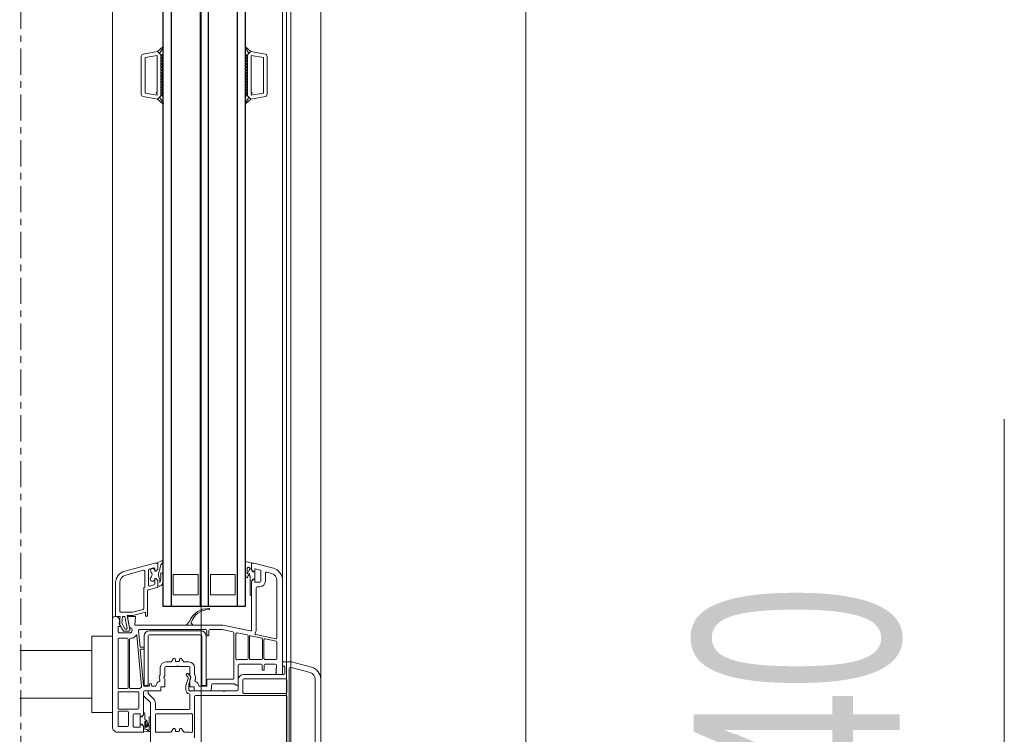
# Model space of a CAD drawing. Header units: centimetres. Extents: x 376 to 6517, y 1901 to 66534.
# Tile 91 of 115: x 2921 to 2969, y 66109 to 66144. Entities that reach past the tile are written whole.
import ezdxf

# ---------------------------------------------------------------- set-up
doc = ezdxf.new("R2010")
doc.units = ezdxf.units.CM
doc.linetypes.add('Linia siatki', pattern=[2.2225, 1.27, -0.3175, 0.3175, -0.3175])
for name, color, linetype, lineweight in [('A-DETL-GENF', 7, 'Continuous', 5), ('A-GENM', 7, 'Continuous', 5), ('A-GLAZ', 7, 'Continuous', 5), ('A-GLAZ-IDEN', 7, 'Continuous', 5), ('S-GRID', 7, 'Continuous', 5)]:
    doc.layers.add(name, color=color, linetype=linetype, lineweight=lineweight)
doc.styles.add('Arial Narrow_1', font='ARIALN.TTF', dxfattribs={"width": 0.8, "height": 10})

# ---------------------------------------------------------------- blocks, each defined once
blk = doc.blocks.new('Windows_S9000-Double-Vent-Window-with-Sashbars - O3 Windows_S9000-Double-Vent-Window-with-Sashbars 2-9225298-__-00_00 Przyziemie PB')
at = {"layer": 'A-DETL-GENF'}
for p, q in [((-2.864, 13.4), (2.866, 13.4)), ((-3.7, 11.992), (-3.444, 12.955)), ((-2.864, 13.13), (0.54, 13.13)), ((-3.43, 11.963), (-3.183, 12.885)), ((-3.7, 11.55), (-3.7, 11.992)), ((-3.43, 11.92), (-3.43, 11.963)), ((-3.1, 11.55), (-7.665, 11.55)), ((-3.55, 11.55), (-3.7, 11.55)), ((-3.15, 11.66), (-3.451, 11.66)), ((0.428, 11.87), (-3.38, 11.87)), ((-3.1, 9.67), (-3.1, 11.61)), ((-3.1, 11.27), (-3.1, 11.55)), ((-2.88, 9.67), (-2.88, 11.71)), ((-2.83, 11.76), (-2.23, 11.76)), ((-2.18, 11.71), (-2.18, 9.67)), ((-2.08, 7.33), (-2.08, 11.709)), ((-2.03, 11.76), (0.42, 11.76)), ((-8.245, 11.105), (-8.5, 10.154)), ((-7.984, 11.035), (-8.052, 10.783)), ((-4.87, 11.28), (-7.665, 11.28)), ((-5.026, 10.255), (-4.821, 11.22)), ((-4.714, 11.24), (-4.827, 10.71)), ((-3.87, 11.28), (-4.666, 11.28)), ((-3.82, 10.7), (-3.82, 11.23)), ((-3.6, 10.715), (-3.6, 11.2)), ((-3.55, 11.25), (-3.4, 11.25)), ((-3.4, 11.25), (-3.38, 11.23)), ((-3.38, 11.23), (-3.36, 11.25)), ((-3.36, 11.25), (-3.34, 11.23)), ((-3.34, 11.23), (-3.32, 11.25)), ((-3.32, 11.25), (-3.3, 11.23)), ((-3.3, 11.23), (-3.28, 11.25)), ((-3.28, 11.25), (-3.26, 11.23)), ((-3.26, 11.23), (-3.24, 11.25)), ((-3.24, 11.25), (-3.22, 11.23)), ((-3.22, 11.23), (-3.2, 11.25)), ((-3.2, 11.25), (-3.18, 11.23)), ((-3.18, 11.23), (-3.16, 11.25)), ((-3.16, 11.25), (-3.14, 11.23)), ((-3.14, 11.23), (-3.1, 11.27)), ((-33.3, 10.016), (-33.176, 10.717)), ((-33.115, 10.03), (-33.011, 10.62)), ((-33.078, 10.8), (-31.222, 10.8)), ((-33.011, 10.62), (-31.289, 10.62)), ((-31.289, 10.62), (-31.185, 10.03)), ((-31, 10.016), (-31.124, 10.717)), ((-8.004, 10.72), (-7.62, 10.72)), ((-4.863, 10.54), (-4.976, 10.01)), ((-3.87, 10.58), (-4.814, 10.58)), ((-4.778, 10.65), (-3.87, 10.65)), ((-3.82, 10), (-3.82, 10.53)), ((-3.6, 9.45), (-3.6, 10.515)), ((-3.3, 10.665), (-3.55, 10.665)), ((-3.55, 10.565), (-3.3, 10.565)), ((-3.3, 10.565), (-3.3, 10.665)), ((-31.35, 10.03), (-33.115, 10.03)), ((-31.3, 10.08), (-31.35, 10.03)), ((-31.25, 10.03), (-31.3, 10.08)), ((-31.185, 10.03), (-31.25, 10.03)), ((-8.565, 9.811), (-8.511, 10.05)), ((-8.511, 10.05), (-8.17, 10.05)), ((-8.5, 10.154), (-8.5, 10.1)), ((-8.45, 10.05), (-8.17, 10.05)), ((-8.222, 10.225), (-8.158, 10.463)), ((-8.07, 10.2), (-8.203, 10.2)), ((-8.17, 10.05), (-8.07, 10.15)), ((-8.17, 10.05), (-8.098, 10.101)), ((-8.11, 10.5), (-7.62, 10.5)), ((-8.07, 10.15), (-8.07, 10.2)), ((-8.07, 10.11), (-8.07, 10.199)), ((-8.07, 10.199), (-7.72, 10.199)), ((-7.59, 10.2), (-7.72, 10.2)), ((-7.72, 10.2), (-7.72, 10.15)), ((-7.72, 10.199), (-7.72, 10.11)), ((-7.72, 10.15), (-7.62, 10.05)), ((-7.619, 10.05), (-7.691, 10.101)), ((-7.62, 10.05), (-5.254, 10.05)), ((-6.915, 10.05), (-7.619, 10.05)), ((-7.57, 10.45), (-7.57, 10.22)), ((-7.35, 10.45), (-7.35, 10.32)), ((-7.3, 10.27), (-5.255, 10.27)), ((-33.531, 9.757), (-33.3, 10.016)), ((-33.208, 9.914), (-33.511, 9.732)), ((-33.3, 10.016), (-33.208, 9.914)), ((-33.149, 9.85), (-33.3, 10.016)), ((-33.15, 9.85), (-31.15, 9.85)), ((-33.15, 9.75), (-33.15, 9.85)), ((-33.15, 9.85), (-31.15, 9.85)), ((-33.15, 9.799), (-33.099, 9.85)), ((-31.15, 9.75), (-33.15, 9.75)), ((-33.049, 9.75), (-33.149, 9.85)), ((-32.957, 9.85), (-33.049, 9.75)), ((-32.907, 9.75), (-33.007, 9.85)), ((-32.816, 9.85), (-32.907, 9.75)), ((-32.766, 9.75), (-32.866, 9.85)), ((-32.675, 9.85), (-32.766, 9.75)), ((-32.625, 9.75), (-32.725, 9.85)), ((-32.533, 9.85), (-32.625, 9.75)), ((-32.483, 9.75), (-32.583, 9.85)), ((-32.392, 9.85), (-32.483, 9.75)), ((-32.342, 9.75), (-32.442, 9.85)), ((-32.25, 9.85), (-32.342, 9.75)), ((-32.2, 9.75), (-32.3, 9.85)), ((-32.109, 9.85), (-32.2, 9.75)), ((-32.059, 9.75), (-32.159, 9.85)), ((-31.967, 9.85), (-32.059, 9.75)), ((-31.917, 9.75), (-32.017, 9.85)), ((-31.826, 9.85), (-31.917, 9.75)), ((-31.776, 9.75), (-31.876, 9.85)), ((-31.685, 9.85), (-31.776, 9.75)), ((-31.635, 9.75), (-31.735, 9.85)), ((-31.543, 9.85), (-31.635, 9.75)), ((-31.493, 9.75), (-31.593, 9.85)), ((-31.402, 9.85), (-31.493, 9.75)), ((-31.352, 9.75), (-31.452, 9.85)), ((-31.26, 9.85), (-31.352, 9.75)), ((-31.31, 9.85), (-31.21, 9.75)), ((-31.21, 9.75), (-31.15, 9.831)), ((-31.15, 9.831), (-31.169, 9.85)), ((-31.15, 9.85), (-31, 10.016)), ((-31.15, 9.85), (-31.15, 9.75)), ((-31.092, 9.914), (-31, 10.016)), ((-30.789, 9.732), (-31.092, 9.914)), ((-31, 10.016), (-30.769, 9.757)), ((-8.141, 9.75), (-8.516, 9.75)), ((-8.248, 9.83), (-8.141, 9.83)), ((-7.895, 9.95), (-7.979, 9.95)), ((-7.843, 9.98), (-7.895, 9.95)), ((-6.975, 9.98), (-7.843, 9.98)), ((-5.205, 9.99), (-5.49, 8.65)), ((-5.116, 9.35), (-5.012, 9.84)), ((-4.963, 9.88), (-3.87, 9.88)), ((-4.927, 9.95), (-3.87, 9.95)), ((-3.82, 9.83), (-3.82, 9.432)), ((-2.23, 9.62), (-2.83, 9.62)), ((-7.95, 8.05), (-7.95, 9.25)), ((-7.95, 9.25), (-6.95, 9.25)), ((-6.95, 9.25), (-6.95, 8.05)), ((-5.161, 9.14), (-5.27, 8.627)), ((-2.91, 9.18), (-5.112, 9.18)), ((-3.854, 9.29), (-5.067, 9.29)), ((-2.569, 9.4), (-3.55, 9.4)), ((-2.86, 7.93), (-2.86, 9.13)), ((-2.35, 9.4), (-2.83, 9.4)), ((-2.64, 8.15), (-2.64, 9.208)), ((-2.625, 9.244), (-2.569, 9.3)), ((-2.569, 9.3), (-2.569, 9.4)), ((-2.3, 8.73), (-2.3, 9.35)), ((-5.49, 8.65), (-5.49, 4.389)), ((-5.27, 8.627), (-5.27, 8.03)), ((-2.27, 8.7), (-2.3, 8.73)), ((-2.3, 8.67), (-2.27, 8.7)), ((-2.3, 7.105), (-2.3, 8.67)), ((-6.95, 8.05), (-7.95, 8.05)), ((-5.27, 7.83), (-5.27, 4.618)), ((-5.22, 7.98), (-5.02, 7.98)), ((-5.02, 7.88), (-5.22, 7.88)), ((-2.567, 7.84), (-4.967, 7.84)), ((-2.54, 7.88), (-2.81, 7.88)), ((-2.4, 8.1), (-2.59, 8.1)), ((-2.567, 7.64), (-2.567, 7.84)), ((-2.52, 7.505), (-2.52, 7.86)), ((-2.3, 7.26), (-2.3, 8)), ((-7.95, 6.25), (-7.95, 7.45)), ((-7.95, 7.45), (-6.95, 7.45)), ((-6.95, 7.45), (-6.95, 6.25)), ((-5.524, 7.176), (-5.577, 7.122)), ((-5.217, 7.59), (-5.217, 5.09)), ((-5.017, 5.09), (-5.017, 7.59)), ((-4.967, 7.64), (-2.567, 7.64)), ((-3.43, 7.28), (-3.112, 7.28)), ((-2.5, 7.06), (-2.5, 7.26)), ((-2.5, 7.26), (-2.3, 7.26)), ((-0.03, 7.28), (-2.03, 7.28)), ((-1.151, 7.18), (-0.327, 7.18)), ((-5.643, 7.023), (-5.524, 6.904)), ((-5.49, 6.918), (-5.49, 7.162)), ((-3.856, 6.656), (-3.724, 6.739)), ((-3.7, 6.781), (-3.7, 7.01)), ((-3.48, 6.48), (-3.48, 7.01)), ((-3.43, 7.06), (-3.053, 7.06)), ((-3.124, 6.992), (-2.969, 7.101)), ((-2.95, 6.968), (-3.056, 6.894)), ((-3.028, 7.067), (-2.965, 7.103)), ((-2.924, 7.107), (-2.628, 7.006)), ((-2.561, 6.856), (-2.905, 6.974)), ((-2.853, 7.06), (-2.5, 7.06)), ((-2.628, 7.006), (-2.35, 7.006)), ((-2.35, 6.856), (-2.561, 6.856)), ((-2.301, 7.064), (-2.28, 7.085)), ((-2.28, 7.085), (-2.3, 7.105)), ((-1.45, 7.06), (-2.104, 7.06)), ((-1.4, 5.43), (-1.4, 7.01)), ((-1.18, 5.43), (-1.18, 7.015)), ((-0.324, 6.739), (-0.456, 6.656)), ((-0.3, 7.01), (-0.3, 6.781)), ((-6.95, 6.25), (-7.95, 6.25)), ((-3.724, 6.161), (-3.856, 6.244)), ((-3.755, 6.55), (-3.83, 6.55)), ((-3.83, 6.35), (-3.755, 6.35)), ((-3.73, 6.375), (-3.73, 6.525)), ((-3.51, 6.45), (-3.48, 6.48)), ((-3.48, 6.42), (-3.51, 6.45)), ((-3.48, 5.89), (-3.48, 6.42)), ((-0.456, 6.244), (-0.324, 6.161)), ((-0.43, 6.55), (-0.355, 6.55)), ((-0.355, 6.35), (-0.43, 6.35)), ((-0.33, 6.525), (-0.33, 6.375)), ((-33.531, 5.743), (-33.3, 5.484)), ((-33.208, 5.586), (-33.511, 5.768)), ((-31.15, 5.75), (-33.15, 5.75)), ((-33.15, 5.75), (-33.15, 5.65)), ((-33.049, 5.75), (-33.149, 5.65)), ((-32.957, 5.65), (-33.049, 5.75)), ((-32.907, 5.75), (-33.007, 5.65)), ((-32.816, 5.65), (-32.907, 5.75)), ((-32.766, 5.75), (-32.866, 5.65)), ((-32.675, 5.65), (-32.766, 5.75)), ((-32.625, 5.75), (-32.725, 5.65)), ((-32.533, 5.65), (-32.625, 5.75)), ((-32.483, 5.75), (-32.583, 5.65)), ((-32.392, 5.65), (-32.483, 5.75)), ((-32.342, 5.75), (-32.442, 5.65)), ((-32.25, 5.65), (-32.342, 5.75)), ((-32.2, 5.75), (-32.3, 5.65)), ((-32.109, 5.65), (-32.2, 5.75)), ((-32.059, 5.75), (-32.159, 5.65)), ((-31.967, 5.65), (-32.059, 5.75)), ((-31.917, 5.75), (-32.017, 5.65)), ((-31.826, 5.65), (-31.917, 5.75)), ((-31.776, 5.75), (-31.876, 5.65)), ((-31.685, 5.65), (-31.776, 5.75)), ((-31.635, 5.75), (-31.735, 5.65)), ((-31.543, 5.65), (-31.635, 5.75)), ((-31.493, 5.75), (-31.593, 5.65)), ((-31.402, 5.65), (-31.493, 5.75)), ((-31.352, 5.75), (-31.452, 5.65)), ((-31.26, 5.65), (-31.352, 5.75)), ((-31.31, 5.65), (-31.21, 5.75)), ((-31.21, 5.75), (-31.15, 5.669)), ((-31.15, 5.65), (-31.15, 5.75)), ((-30.789, 5.768), (-31.092, 5.586)), ((-31, 5.484), (-30.769, 5.743)), ((-8.531, 5.74), (-8.405, 5.641)), ((-3.7, 5.89), (-3.7, 6.119)), ((-3.053, 5.84), (-3.43, 5.84)), ((-2.965, 5.797), (-3.028, 5.833)), ((-2.5, 5.84), (-2.853, 5.84)), ((-2.5, 5.64), (-2.5, 5.84)), ((-0.3, 6.119), (-0.3, 5.43)), ((-33.149, 5.65), (-33.3, 5.484)), ((-33.3, 5.484), (-33.208, 5.586)), ((-33.3, 5.484), (-33.176, 4.783)), ((-33.15, 5.701), (-33.099, 5.65)), ((-33.15, 5.65), (-31.15, 5.65)), ((-33.15, 5.65), (-31.15, 5.65)), ((-33.115, 5.47), (-33.011, 4.88)), ((-31.35, 5.47), (-33.115, 5.47)), ((-31.3, 5.42), (-31.35, 5.47)), ((-31.25, 5.47), (-31.3, 5.42)), ((-31.289, 4.88), (-31.185, 5.47)), ((-31.185, 5.47), (-31.25, 5.47)), ((-31.15, 5.669), (-31.169, 5.65)), ((-31.15, 5.65), (-31, 5.484)), ((-31, 5.484), (-31.124, 4.783)), ((-31.092, 5.586), (-31, 5.484)), ((-8.501, 5.464), (-8.6, 5.673)), ((-8.5, 5.348), (-8.5, 5.452)), ((-8.11, 3.895), (-8.5, 5.348)), ((-8.199, 5.5), (-8.453, 5.5)), ((-8.45, 5.5), (-8.199, 5.5)), ((-8.263, 5.287), (-8.209, 5.087)), ((-8.099, 5.35), (-8.215, 5.35)), ((-8.099, 5.4), (-8.199, 5.5)), ((-8.199, 5.5), (-8.099, 5.4)), ((-8.158, 5.35), (-8.099, 5.35)), ((-8.099, 5.35), (-8.099, 5.4)), ((-8.099, 5.4), (-8.099, 5.35)), ((-7.649, 5.5), (-7.749, 5.4)), ((-7.749, 5.4), (-7.649, 5.5)), ((-7.749, 5.4), (-7.749, 5.35)), ((-7.749, 5.35), (-7.749, 5.4)), ((-7.749, 5.35), (-7.724, 5.35)), ((-7.483, 5.35), (-7.749, 5.35)), ((-7.699, 5.6), (-7.558, 5.6)), ((-7.389, 5.5), (-7.649, 5.5)), ((-7.649, 5.5), (-7.358, 5.5)), ((-7.558, 5.6), (-7.591, 5.614)), ((-7.49, 5.72), (-7.424, 5.674)), ((-7.382, 5.113), (-7.435, 5.313)), ((-7.31, 5.463), (-7.196, 5.037)), ((-3.112, 5.62), (-3.43, 5.62)), ((-2.52, 5.25), (-2.52, 5.366)), ((-2.3, 5.64), (-2.5, 5.64)), ((-2.3, 4.85), (-2.3, 5.64)), ((-2.161, 5.045), (-1.907, 5.298)), ((-1.709, 5.38), (-1.45, 5.38)), ((-0.35, 5.38), (-1.13, 5.38)), ((-33.011, 4.88), (-31.289, 4.88)), ((-8.161, 5.05), (-7.43, 5.05)), ((-7.917, 3.946), (-8.148, 4.807)), ((-8.1, 4.87), (-7.351, 4.87)), ((-7.265, 4.82), (-6.3, 4.82)), ((-7.147, 5), (-5.93, 5)), ((-6.252, 4.783), (-6.113, 4.266)), ((-5.93, 4.9), (-6.118, 4.9)), ((-6.118, 4.9), (-5.953, 4.287)), ((-5.93, 5), (-5.93, 4.9)), ((-2.567, 5.04), (-4.967, 5.04)), ((-4.967, 4.84), (-2.567, 4.84)), ((-4.42, 4.656), (-4.42, 4.818)), ((-4.4, 4.838), (-4.34, 4.838)), ((-4.32, 4.818), (-4.32, 4.669)), ((-4.298, 4.649), (-2.566, 4.8)), ((-2.62, 5.2), (-2.57, 5.2)), ((-2.57, 5.1), (-2.62, 5.1)), ((-2.567, 4.84), (-2.567, 5.04)), ((-2.52, 4.85), (-2.52, 5.05)), ((-2.3, 4.85), (-2.3, 4.98)), ((-2.25, 5.03), (-2.196, 5.03)), ((-2.121, 4.8), (-2.25, 4.8)), ((-1.14, 4.8), (-2.25, 4.8)), ((-1.745, 5.135), (-2.051, 4.829)), ((1.1, 5.15), (-1.709, 5.15)), ((-1.141, 4.8), (-1.245, 4.8)), ((-1.185, 4.87), (-0.925, 4.87)), ((-1.069, 4.749), (-1.141, 4.8)), ((-1.04, 4.7), (-1.14, 4.8)), ((-1.004, 5.15), (-0.38, 5.15)), ((-0.756, 5.075), (-0.963, 5.08)), ((-0.803, 4.87), (-0.442, 4.87)), ((-0.59, 4.894), (-0.8, 4.92)), ((-0.785, 4.978), (-0.637, 4.96)), ((-0.618, 4.961), (-0.756, 5.075)), ((-0.59, 4.8), (-0.69, 4.7)), ((-0.59, 4.8), (-0.662, 4.749)), ((-0.647, 5.062), (-0.551, 4.982)), ((-0.413, 5.08), (-0.641, 5.08)), ((-0.345, 4.8), (-0.59, 4.8)), ((-0.3, 4.8), (-0.59, 4.8)), ((-0.442, 4.87), (-0.434, 4.967)), ((-0.326, 5.046), (-0.345, 4.8)), ((-0.3, 3.55), (-0.3, 4.8)), ((-33.078, 4.7), (-31.222, 4.7)), ((-5.49, 4.389), (-5.9, 4.425)), ((-5.9, 4.425), (-5.9, 4.03)), ((-5.216, 4.568), (-4.438, 4.636)), ((-2.508, 4.705), (-4.994, 4.487)), ((-2.41, 4.18), (-2.41, 4.609)), ((-2.26, 4.53), (-2.26, 3.62)), ((-1.46, 4.58), (-2.21, 4.58)), ((-1.41, 3.62), (-1.41, 4.53)), ((-1.19, 4.35), (-1.19, 4.65)), ((-1.19, 4.65), (-1.04, 4.65)), ((-0.59, 4.3), (-1.14, 4.3)), ((-1.04, 4.651), (-1.04, 4.74)), ((-1.04, 4.65), (-1.04, 4.7)), ((-0.69, 4.651), (-1.04, 4.651)), ((-0.69, 4.74), (-0.69, 4.651)), ((-0.69, 4.7), (-0.69, 4.65)), ((-0.69, 4.65), (-0.54, 4.65)), ((-0.54, 4.65), (-0.54, 4.35)), ((-6.11, 4.24), (-6.11, 3.71)), ((-5.95, 4.261), (-5.95, 4.016)), ((-5.95, 4.016), (-5.259, 4.138)), ((-5.9, 4.03), (-5.355, 4.126)), ((-5.323, 4.007), (-5.9, 3.906)), ((-5.9, 3.906), (-5.9, 3.79)), ((-5.577, 3.756), (-5.3, 3.915)), ((-5.2, 3.835), (-5.55, 3.632)), ((-5.3, 3.915), (-5.3, 3.988)), ((-5.2, 4.089), (-5.2, 3.835)), ((-5.12, 4.189), (-5.12, 3.63)), ((-4.85, 4.239), (-4.85, 4.18)), ((-4.85, 4.01), (-4.85, 3.62)), ((-4.8, 4.13), (-2.46, 4.13)), ((-2.46, 4.06), (-4.8, 4.06)), ((-2.41, 3.62), (-2.41, 4.01)), ((-1.31, 3.62), (-1.31, 4.03)), ((-1.26, 4.08), (-0.62, 4.08)), ((-0.57, 4.03), (-0.57, 3.62)), ((-6.17, 3.65), (-7.531, 3.65)), ((-5.9, 3.45), (-7.531, 3.45)), ((-5.55, 3.632), (-5.908, 3.67)), ((-5.908, 3.67), (-5.9, 3.45)), ((-5.9, 3.79), (-5.577, 3.756)), ((-5.75, 3.65), (-5.9, 3.55)), ((-5.9, 3.55), (-5.9, 3.4)), ((-5.42, 3.65), (-5.75, 3.65)), ((-5.42, 3.58), (-5.42, 3.65)), ((-5.17, 3.58), (-5.42, 3.58)), ((-5.12, 3.63), (-5.17, 3.58)), ((-4.8, 3.57), (-2.46, 3.57)), ((-2.21, 3.57), (-1.46, 3.57)), ((-0.62, 3.57), (-1.26, 3.57)), ((-5.8, 3.3), (-0.55, 3.3))]:
    blk.add_line(p, q, dxfattribs=at)
at = {"layer": 'A-DETL-GENF', "color": 176, "lineweight": 25, "true_color": 0x00007f}
for p, q in [((-6.4, 9.75), (-57.9, 9.75)), ((-6.4, 5.75), (-6.4, 9.75)), ((-57.9, 9.35), (-6.4, 9.35)), ((-57.9, 7.95), (-6.4, 7.95)), ((-57.9, 7.55), (-6.4, 7.55)), ((-57.9, 6.15), (-6.4, 6.15)), ((-57.9, 5.75), (-6.4, 5.75))]:
    blk.add_line(p, q, dxfattribs=at)
at = {"layer": 'A-DETL-GENF'}
for centre, radius, start, end in [((-2.864, 12.8), 0.6, 90, 165), ((-2.864, 12.8), 0.33, 90, 165), ((-7.665, 10.95), 0.6, 90, 165), ((-3.55, 11.6), 0.05, 270, 5.7406), ((-3.451, 11.61), 0.05, 90.5747, 185.7406), ((-3.38, 11.92), 0.05, 180, 270), ((-3.15, 11.61), 0.05, 0, 90), ((-2.83, 11.71), 0.05, 90, 180), ((-2.23, 11.71), 0.05, 0, 90), ((-2.03, 11.71), 0.05, 90, 180.6512), ((-7.665, 10.95), 0.33, 90, 165), ((-4.87, 11.23), 0.05, 348, 90), ((-4.666, 11.23), 0.05, 90, 168), ((-3.87, 11.23), 0.05, 0, 90), ((-3.55, 11.2), 0.05, 90, 180), ((-33.078, 10.7), 0.1, 90, 170), ((-31.222, 10.7), 0.1, 10, 90), ((-8.004, 10.77), 0.05, 165, 270), ((-7.62, 10.45), 0.27, 360, 90), ((-4.814, 10.53), 0.05, 90, 168), ((-4.778, 10.7), 0.05, 168, 270), ((-3.87, 10.7), 0.05, 270, 0), ((-3.87, 10.53), 0.05, 0, 90), ((-3.55, 10.715), 0.05, 180, 270), ((-3.55, 10.515), 0.05, 90, 180), ((-8.45, 10.1), 0.05, 180, 269.8362), ((-8.203, 10.22), 0.02, 165, 270), ((-8.11, 10.45), 0.05, 90, 165), ((-8.069, 10.06), 0.05, 90.4543, 125.2176), ((-7.72, 10.06), 0.05, 54.7824, 89.5457), ((-7.62, 10.45), 0.05, 0, 90), ((-7.59, 10.22), 0.02, 270, 0), ((-7.3, 10.32), 0.05, 180, 270), ((-6.975, 10.04), 0.06, 270, 0), ((-5.255, 10), 0.27, 55.8788, 90), ((-5.254, 10), 0.05, 348, 90), ((-5.075, 10.265), 0.05, 235.8788, 348), ((-33.519, 9.746), 0.016, 138.5402, 300.8835), ((-30.781, 9.746), 0.016, 239.1165, 41.4598), ((-8.516, 9.8), 0.05, 167.3698, 270), ((-8.323, 9.892), 0.035, 301.0941, 17.6747), ((-8.298, 9.807), 0.055, 24.3151, 97.5128), ((-8.516, 10.075), 0.28, 322.849, 333.9744), ((-8.228, 9.935), 0.04, 53.8523, 153.9744), ((-7.527, 10.923), 1.171, 234.6608, 247.8748), ((-8.141, 11.75), 1.92, 270, 275.1538), ((-8.141, 11.75), 2, 270, 279.4614), ((-7.979, 9.94), 0.01, 90, 239.4092), ((-7.096, 11.751), 2.025, 243.9755, 249.5002), ((-7.819, 9.817), 0.04, 279.4614, 70.1466), ((-4.963, 9.83), 0.05, 90, 168), ((-4.927, 10), 0.05, 168, 270), ((-3.87, 10), 0.05, 270, 0), ((-3.87, 9.83), 0.05, 0, 90), ((-2.83, 9.67), 0.27, 180, 270), ((-2.83, 9.67), 0.05, 180, 270), ((-2.23, 9.67), 0.05, 270, 0.4444), ((-5.112, 9.13), 0.05, 90, 168), ((-5.067, 9.34), 0.05, 168, 270), ((-3.854, 9.34), 0.05, 270, 19.8987), ((-3.6, 9.432), 0.22, 180, 199.8987), ((-3.55, 9.45), 0.05, 180, 270), ((-2.91, 9.13), 0.05, 360, 90), ((-2.59, 9.208), 0.05, 135, 180), ((-2.35, 9.35), 0.05, 0, 90), ((-2.59, 8.15), 0.05, 180, 270), ((-5.32, 7.944), 0.971, 177.4591, 249.45), ((-6.265, 7.983), 0.025, 352.6392, 172.6392), ((-5.343, 7.979), 0.898, 179.8874, 253.5245), ((-5.22, 8.03), 0.05, 180, 270), ((-5.22, 7.83), 0.05, 90, 180), ((-4.967, 7.59), 0.25, 90, 180), ((-5.02, 7.93), 0.05, 270, 90), ((-2.81, 7.93), 0.05, 180, 270), ((-2.54, 7.86), 0.02, 0, 90), ((-2.4, 8), 0.1, 0, 90), ((-5.51, 7.162), 0.02, 0, 135), ((-4.967, 7.59), 0.05, 90, 180), ((-3.43, 7.01), 0.27, 90, 180), ((-3.112, 7.33), 0.05, 270, 302.4617), ((-2.94, 7.06), 0.27, 65.257, 122.4617), ((-2.806, 7.351), 0.05, 245.257, 341.5112), ((-2.55, 7.265), 0.22, 87.612, 161.5112), ((-2.54, 7.505), 0.02, 267.612, 0), ((-2.03, 7.33), 0.05, 180, 270), ((-1.151, 7.13), 0.05, 90, 201.0618), ((-0.327, 7.13), 0.05, 337.9757, 90), ((-5.679, 6.988), 0.05, 45, 69.45), ((-5.592, 7.136), 0.02, 253.5245, 315), ((-5.51, 6.918), 0.02, 225, 0), ((-3.75, 6.781), 0.05, 302, 0), ((-3.43, 7.01), 0.05, 90, 180), ((-3.09, 6.943), 0.06, 125, 180), ((-3.09, 6.943), 0.06, 180, 305), ((-3.053, 7.11), 0.05, 270, 300), ((-2.94, 7.06), 0.05, 71, 125), ((-2.94, 7.06), 0.05, 30, 120), ((-2.921, 6.927), 0.05, 71, 125), ((-2.853, 7.11), 0.05, 210, 270), ((-2.35, 7.056), 0.05, 270, 9.9359), ((-2.35, 7.056), 0.2, 270, 349.4851), ((-2.104, 7.01), 0.05, 90, 169.4851), ((-1.45, 7.01), 0.05, 0, 90), ((-1.45, 7.015), 0.27, 360, 21.0618), ((-0.35, 6.781), 0.05, 302, 0), ((-0.03, 7.01), 0.27, 157.9757, 180), ((-3.83, 6.613), 0.05, 122, 180), ((-3.83, 6.6), 0.05, 180, 270), ((-3.83, 6.3), 0.05, 90, 180), ((-3.83, 6.287), 0.05, 180, 238), ((-3.755, 6.525), 0.025, 0, 90), ((-3.755, 6.375), 0.025, 270, 0), ((-0.43, 6.613), 0.05, 122, 187.6195), ((-0.43, 6.6), 0.05, 172.3805, 270), ((-0.43, 6.3), 0.05, 90, 187.6195), ((-0.43, 6.287), 0.05, 172.3805, 238), ((-0.355, 6.525), 0.025, 360, 90), ((-0.355, 6.375), 0.025, 270, 0), ((-33.519, 5.754), 0.016, 59.1165, 221.4598), ((-30.781, 5.754), 0.016, 318.5402, 120.8835), ((-8.557, 5.698), 0.0494, 58.8215, 209.9742), ((-7.981, 5.684), 0.05, 98.6519, 163.4653), ((-7.781, 4.203), 1.544, 79.1305, 97.7077), ((-3.75, 6.119), 0.05, 0, 58), ((-3.43, 5.89), 0.27, 180, 270), ((-3.43, 5.89), 0.05, 180, 270), ((-3.053, 5.79), 0.05, 60, 90), ((-2.94, 5.84), 0.05, 240, 330), ((-2.853, 5.79), 0.05, 90, 150), ((-0.35, 6.119), 0.05, 0, 58), ((-8.453, 5.45), 0.05, 90, 163.356), ((-8.45, 5.45), 0.05, 90, 178), ((-7.995, 7.258), 1.668, 255.7835, 264.1888), ((-8.215, 5.3), 0.05, 90, 195), ((-8.138, 5.249), 0.103, 101.4555, 295.1691), ((-7.933, 6.021), 0.481, 241.2886, 299.054), ((-7.971, 5.681), 0.06, 163.4653, 186.9446), ((-7.981, 5.68), 0.05, 186.9446, 267.7224), ((-7.821, 4.783), 0.862, 74.5841, 100.8607), ((-7.721, 5.24), 0.109, 238.0208, 91.5921), ((-7.483, 5.3), 0.05, 15, 90), ((-7.452, 5.633), 0.05, 29.704, 55.4664), ((-7.651, 5.514), 0.281, 1.2897, 30.6953), ((-7.389, 5.52), 0.02, 270, 1.2897), ((-7.358, 5.45), 0.05, 15, 90), ((-3.112, 5.57), 0.05, 57.5383, 90), ((-2.94, 5.84), 0.27, 237.5383, 294.743), ((-2.806, 5.549), 0.05, 18.4888, 114.743), ((-2.55, 5.635), 0.22, 198.4888, 265.752), ((-2.57, 5.366), 0.05, 0, 85.752), ((-1.709, 5.1), 0.28, 90, 135), ((-1.45, 5.43), 0.05, 270, 0), ((-1.13, 5.43), 0.05, 180, 270), ((-0.35, 5.43), 0.05, 270, 0), ((-33.078, 4.8), 0.1, 190, 270), ((-31.222, 4.8), 0.1, 270, 350), ((-8.161, 5.1), 0.05, 195, 270), ((-8.1, 4.82), 0.05, 90, 195), ((-7.94, 5.004), 0.216, 41.6463, 135.4955), ((-7.43, 5.1), 0.05, 270, 15), ((-7.351, 4.82), 0.05, 30, 90), ((-7.265, 4.87), 0.05, 210, 270), ((-7.147, 5.05), 0.05, 195, 270), ((-6.3, 4.77), 0.05, 15, 90), ((-4.967, 5.09), 0.25, 180, 270), ((-4.967, 5.09), 0.05, 180, 270), ((-4.4, 4.818), 0.02, 90, 180), ((-4.34, 4.818), 0.02, 0, 90), ((-2.62, 5.15), 0.05, 90, 270), ((-2.57, 5.25), 0.05, 270, 0), ((-2.57, 5.05), 0.05, 0, 90), ((-2.57, 4.85), 0.05, 275, 0), ((-2.25, 4.98), 0.05, 90, 180), ((-2.25, 4.85), 0.05, 180, 270), ((-2.25, 4.85), 0.05, 180, 270), ((-2.196, 5.08), 0.05, 270, 315), ((-2.121, 4.9), 0.1, 270, 315), ((-1.709, 5.1), 0.05, 90, 135), ((-1.185, 4.81), 0.06, 90, 180), ((-1.004, 5.107), 0.0425, 90, 310.5866), ((-0.925, 4.9), 0.03, 270, 350.7664), ((-0.797, 4.879), 0.1, 82.9509, 170.7664), ((-0.803, 4.895), 0.025, 82.9509, 270), ((-0.641, 5.07), 0.01, 90, 230.0083), ((-0.641, 4.93), 0.03, 358.1549, 82.9509), ((-0.598, 4.983), 0.03, 226.9578, 283.3612), ((-0.596, 4.938), 0.02, 240.5913, 40.9248), ((-0.583, 4.943), 0.05, 262.9509, 50.0083), ((-0.394, 4.964), 0.04, 90.0711, 175.5415), ((-0.413, 5.06), 0.02, 22.5874, 90), ((-0.371, 5.077), 0.025, 202.5874, 243.1743), ((-0.394, 5.031), 0.027, 270.0711, 63.1743), ((-0.38, 5.1), 0.05, 12.5096, 90), ((-0.545, 5.063), 0.22, 355.5415, 12.5096), ((-5.22, 4.618), 0.05, 180, 275), ((-4.993, 4.467), 0.02, 95, 235.9288), ((-5.225, 4.124), 0.395, 19.6056, 55.9288), ((-4.44, 4.656), 0.02, 275, 0), ((-4.3, 4.669), 0.02, 180, 275), ((-2.504, 4.655), 0.05, 37.5393, 95), ((-2.25, 4.85), 0.27, 217.5393, 228.9855), ((-2.46, 4.609), 0.05, 0, 48.9855), ((-2.21, 4.53), 0.05, 90, 180), ((-1.46, 4.53), 0.05, 0, 90), ((-1.14, 4.35), 0.05, 180, 270), ((-1.04, 4.79), 0.05, 234.7824, 269.5457), ((-0.691, 4.79), 0.05, 270.4543, 305.2067), ((-0.59, 4.35), 0.05, 270, 0), ((-7.531, 4.05), 0.6, 195, 270), ((-7.531, 4.05), 0.4, 195, 270), ((-6.21, 4.24), 0.1, 0, 15), ((-6.05, 4.261), 0.1, 0, 15), ((-5.23, 4.13), 0.125, 28.3576, 181.7838), ((-5.32, 3.988), 0.02, 0, 100), ((-5.25, 4.089), 0.05, 0, 100), ((-4.9, 4.239), 0.05, 0, 19.6056), ((-4.8, 4.18), 0.05, 180, 270), ((-4.8, 4.01), 0.05, 90, 180), ((-2.46, 4.18), 0.05, 270, 0), ((-2.46, 4.01), 0.05, 0, 90), ((-1.26, 4.03), 0.05, 90, 180), ((-0.62, 4.03), 0.05, 0, 90), ((-6.17, 3.71), 0.06, 270, 0), ((-5.8, 3.4), 0.1, 180, 270), ((-4.8, 3.62), 0.05, 180, 270), ((-2.46, 3.62), 0.05, 270, 0), ((-2.21, 3.62), 0.05, 180, 270), ((-1.46, 3.62), 0.05, 270, 0), ((-1.26, 3.62), 0.05, 180, 270), ((-0.62, 3.62), 0.05, 270, 0), ((-0.55, 3.55), 0.25, 270, 0)]:
    blk.add_arc(centre, radius, start, end, dxfattribs=at)
at = {"layer": 'A-GENM'}
for p, q in [((-65.217, 13.4), (65.217, 13.4)), ((-58.917, 11.55), (-5.383, 11.55)), ((-61.125, 3.3), (-3.175, 3.3))]:
    blk.add_line(p, q, dxfattribs=at)
at = {"layer": 'A-GLAZ'}
for p, q in [((-69, 23.35), (69, 23.35)), ((69, 11.95), (-69, 11.95)), ((-69, 11.75), (69, 11.75)), ((69, 7.6), (-69, 7.6)), ((-1.25, 3.3), (-4.95, 3.3)), ((-4.95, 3.3), (-4.95, 2.3)), ((-1.25, 2.3), (-1.25, 3.3)), ((-4.95, 2.3), (-1.25, 2.3)), ((-4.25, 2.3), (-4.25, -1.2)), ((-1.95, -1.2), (-1.95, 2.3))]:
    blk.add_line(p, q, dxfattribs=at)
blk = doc.blocks.new('OOk oznaczenia okien __NL orneta - Oznaczenie okien standard flip-8779538-__-00_00 Przyziemie PB')
at = {"layer": 'A-GLAZ-IDEN'}
blk.add_line((0, 0.30949), (0, -0.30949), dxfattribs=at)

msp = doc.modelspace()

# ---------------------------------------------------------------- linework, layer by layer
at = {"layer": 'S-GRID', "color": 9, "linetype": 'Linia siatki', "true_color": 0xc0c0c0}
msp.add_line((2920.947, 66462.551), (2920.947, 65348.915), dxfattribs=at)

# ---------------------------------------------------------------- block references
at = {"layer": 'A-GLAZ', "rotation": 270}
msp.add_blockref('Windows_S9000-Double-Vent-Window-with-Sashbars - O3 Windows_S9000-Double-Vent-Window-with-Sashbars 2-9225298-__-00_00 Przyziemie PB', (2922.097, 66109.062), dxfattribs=at)
at = {"layer": 'A-GLAZ-IDEN', "xscale": 49.99999999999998, "yscale": 49.99999999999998, "zscale": 49.99999999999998}
msp.add_blockref('OOk oznaczenia okien __NL orneta - Oznaczenie okien standard flip-8779538-__-00_00 Przyziemie PB', (2968.659, 66109.062), dxfattribs=at)

# ---------------------------------------------------------------- texts
at = {"layer": 'A-GLAZ-IDEN', "insert": (2953.586, 66101.19), "char_height": 10, "width": 19.2405, "attachment_point": 1, "rotation": 90, "style": 'Arial Narrow_1'}
msp.add_mtext('140', dxfattribs=at)

doc.saveas('drawing.dxf')
